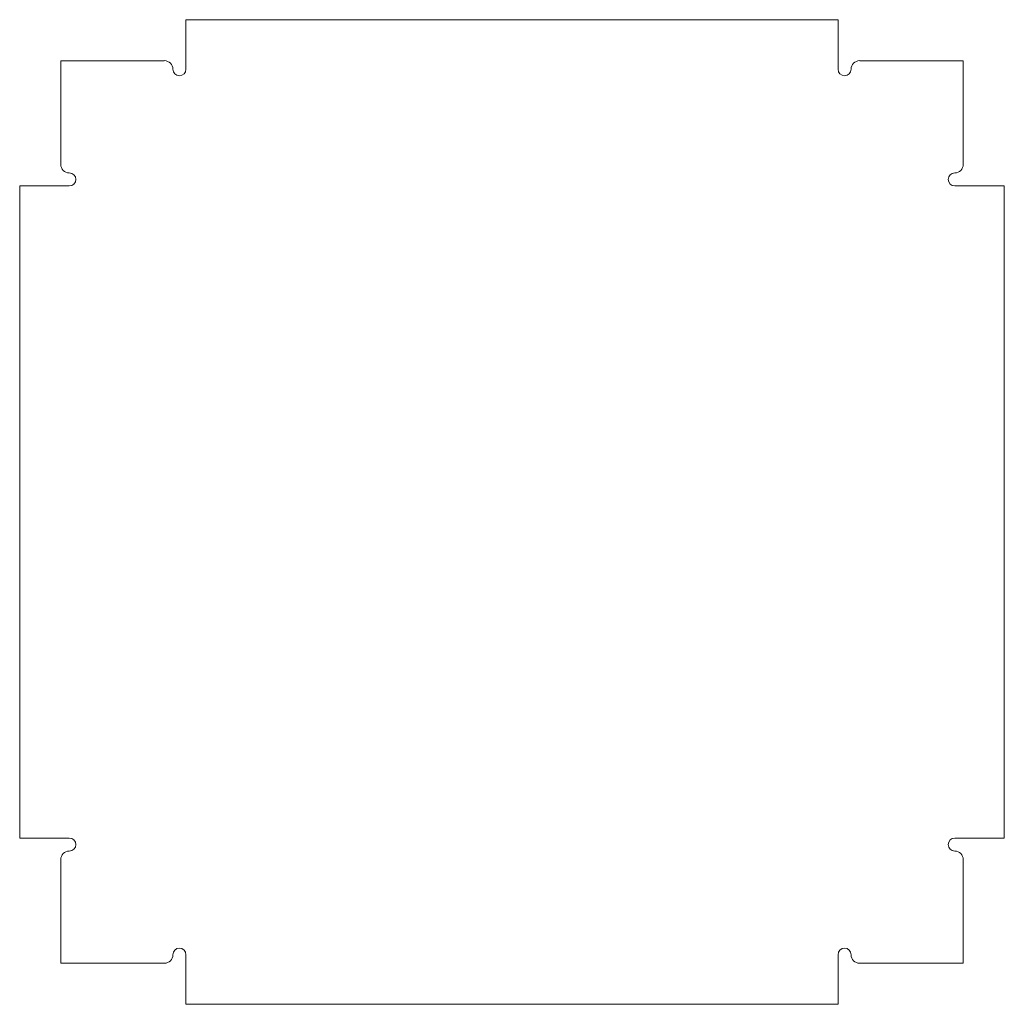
# Model space of a CAD drawing. Header units: millimetres. Extents: x -226 to 225, y -479 to -27.
import ezdxf

# ---------------------------------------------------------------- set-up
doc = ezdxf.new("R2010")
doc.units = ezdxf.units.MM

msp = doc.modelspace()

# ---------------------------------------------------------------- linework, layer by layer
at = {"color": 7, "linetype": 'Continuous', "lineweight": 15}
for p, q in [((-150.05, -27.41), (-150.05, -50.16)), ((148.95, -27.41), (-150.05, -27.41)), ((148.95, -27.41), (148.95, -50.16)), ((-207.51, -46.21), (-207.51, -93.71)), ((-160.01, -46.21), (-207.51, -46.21)), ((158.9, -46.21), (206.4, -46.21)), ((206.4, -46.21), (206.4, -93.71)), ((-226.31, -103.66), (-226.31, -402.66)), ((-203.55, -103.66), (-226.31, -103.66)), ((202.45, -103.66), (225.2, -103.66)), ((225.2, -103.66), (225.2, -402.66)), ((-226.31, -402.66), (-203.55, -402.66)), ((225.2, -402.66), (202.45, -402.66)), ((-207.51, -412.62), (-207.51, -460.12)), ((206.4, -412.62), (206.4, -460.12)), ((-207.51, -460.12), (-160.01, -460.12)), ((-150.05, -456.16), (-150.05, -478.92)), ((148.95, -456.16), (148.95, -478.92)), ((206.4, -460.12), (158.9, -460.12)), ((148.95, -478.92), (-150.05, -478.92))]:
    msp.add_line(p, q, dxfattribs=at)
for centre, radius, start, end in [((-160.01, -50.16), 3.96, 0, 90), ((158.9, -50.16), 3.96, 90, 180), ((-153.05, -50.16), 3, 180, 0), ((151.95, -50.16), 3, 180, 0), ((-203.55, -93.71), 3.96, 180, 270), ((202.45, -93.71), 3.96, 270, 360), ((-203.55, -100.66), 3, 270, 90), ((202.45, -100.66), 3, 90, 270), ((-203.55, -405.66), 3, 270, 90), ((202.45, -405.66), 3, 90, 270), ((-203.55, -412.62), 3.96, 90, 180), ((202.45, -412.62), 3.96, 0, 90), ((-153.05, -456.16), 3, 0, 180), ((151.95, -456.16), 3, 0, 180), ((-160.01, -456.16), 3.96, 270, 0), ((158.9, -456.16), 3.96, 180, 270)]:
    msp.add_arc(centre, radius, start, end, dxfattribs=at)

doc.saveas('drawing.dxf')
